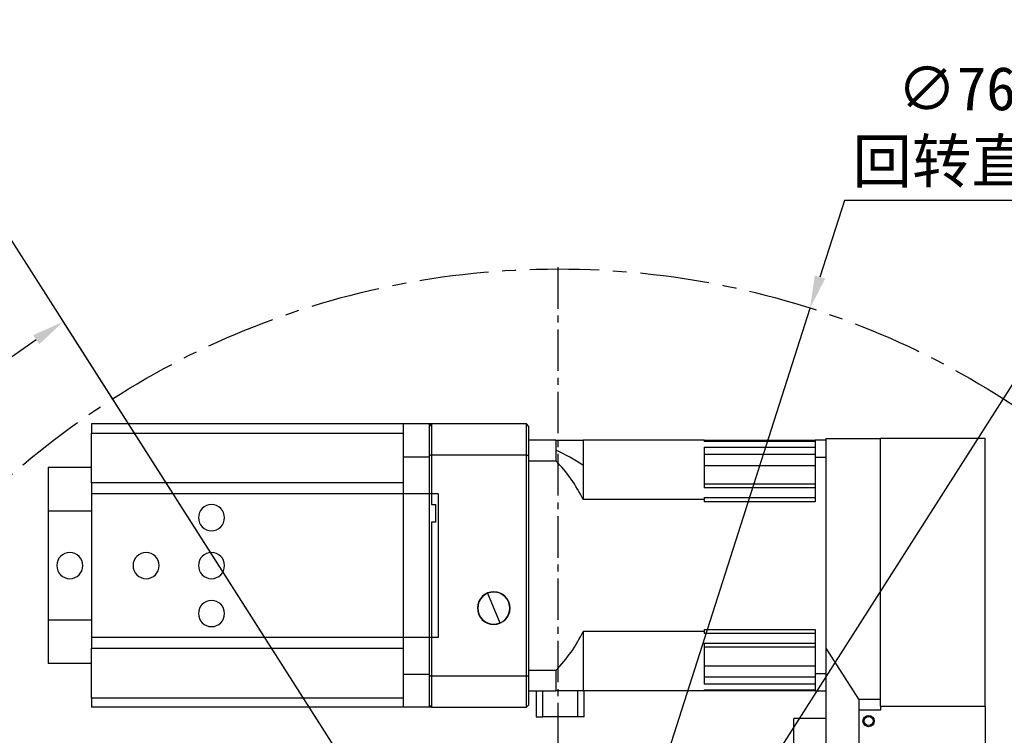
# Model space of a CAD drawing. Header units: millimetres. Extents: x 98673 to 101395, y 28002 to 29954.
# Tile 8 of 43: x 99190 to 99641, y 28842 to 29171. Entities that reach past the tile are written whole.
import ezdxf

# ---------------------------------------------------------------- set-up
doc = ezdxf.new("R2010")
doc.units = ezdxf.units.MM
doc.linetypes.add('CENTER', pattern=[50.8, 31.75, -6.35, 6.35, -6.35])
doc.linetypes.add('CENTER2', pattern=[28.575, 19.05, -3.175, 3.175, -3.175])
doc.layers.add('标注', color=3, linetype='Continuous', lineweight=25)
doc.layers.add('点划线', color=1, linetype='CENTER', lineweight=25)
doc.styles.get("Standard").update_dxf_attribs({"font": 'SimSun.ttf'})
doc.dimstyles.new('ISO-25', dxfattribs={"dimscale": 2.5, "dimtxt": 8, "dimasz": 6, "dimexe": 1, "dimexo": 0, "dimgap": 1.5, "dimtad": 1, "dimtoh": 1, "dimdsep": 46, "dimtxsty": 'Standard', "dimcen": 2.5, "dimclrd": 3, "dimclre": 3, "dimclrt": 3, "dimadec": 0, "dimazin": 0, "dimtfac": 1, "dimtmove": 0, "dimatfit": 3, "dimfxl": 0, "dimarcsym": 0})

# ---------------------------------------------------------------- blocks, each defined once
blk = doc.blocks.new('*U51')
at = {"layer": '点划线', "color": 0, "linetype": 'CENTER2', "lineweight": -3, "transparency": 16777216}
blk.add_line((0, 76), (0, 383.5), dxfattribs=at)
blk = doc.blocks.new('*D52')
at = {"layer": 'Defpoints', "color": 0, "lineweight": -3, "transparency": 16777216}
for p in [(99509.8, 28791.17), (99436.67, 28676.5), (99436.67, 28676.5), (99494.15, 28553.24), (99834.46, 28497.93)]:
    blk.add_point(p, dxfattribs=at)
at = {"layer": '标注', "color": 3, "lineweight": -2, "transparency": 16777216}
for p, q in [((99509.8, 28791.17), (99672.47, 29046.24)), ((99494.15, 28553.24), (99622, 28279.06))]:
    blk.add_line(p, q, dxfattribs=at)
blk.add_arc((99436.67, 28676.5), 436.03, 296.9712, 55.5009, dxfattribs=at)
at = {"layer": '标注', "color": 3, "lineweight": -3, "transparency": 16777216}
for points in [[(99682.25, 29033.76), (99685.02, 29037.93), (99671.13, 29044.13)], [(99635.52, 28285.65), (99633.33, 28290.15), (99620.95, 28281.33)]]:
    blk.add_solid(points, dxfattribs=at)
at = {"layer": '标注', "color": 3, "lineweight": -3, "transparency": 16777216, "insert": (99857.99, 28842.51), "char_height": 20, "width": 479.6581, "attachment_point": 5, "rotation": 291.5057}
blk.add_mtext('122°（电子限位）', dxfattribs=at)
blk = doc.blocks.new('*D53')
at = {"layer": 'Defpoints', "color": 0, "lineweight": -3, "transparency": 16777216}
for p in [(99509.8, 28791.17), (99436.67, 28676.5), (99436.67, 28676.5), (99472.71, 28545.36), (99868.95, 28420.86)]:
    blk.add_point(p, dxfattribs=at)
at = {"layer": '标注', "color": 3, "lineweight": -2, "transparency": 16777216}
for p, q in [((99509.8, 28791.17), (99708.06, 29102.04)), ((99472.71, 28545.36), (99570.4, 28189.83))]:
    blk.add_line(p, q, dxfattribs=at)
blk.add_arc((99436.67, 28676.5), 502.21, 287.0759, 55.7607, dxfattribs=at)
at = {"layer": '标注', "color": 3, "lineweight": -3, "transparency": 16777216}
for points in [[(99717.87, 29089.59), (99720.62, 29093.76), (99706.72, 29099.93)], [(99584.84, 28194.03), (99583.44, 28198.83), (99569.74, 28192.24)]]:
    blk.add_solid(points, dxfattribs=at)
at = {"layer": '标注', "color": 3, "lineweight": -3, "transparency": 16777216, "insert": (99918.38, 28870.38), "char_height": 20, "width": 519.0828, "attachment_point": 5, "rotation": 291.924}
blk.add_mtext('132°（机械限位）', dxfattribs=at)
blk = doc.blocks.new('*D54')
at = {"layer": 'Defpoints', "color": 0, "lineweight": -3, "transparency": 16777216}
for p in [(99363.54, 28791.17), (99436.67, 28676.5), (99436.67, 28676.5), (99400.64, 28545.36), (99017.33, 28428.51)]:
    blk.add_point(p, dxfattribs=at)
at = {"layer": '标注', "color": 3, "lineweight": -2, "transparency": 16777216}
for p, q in [((99363.54, 28791.17), (99173.36, 29089.37)), ((99400.64, 28545.36), (99306.93, 28204.32))]:
    blk.add_line(p, q, dxfattribs=at)
blk.add_arc((99436.67, 28676.5), 487.19, 124.2921, 252.8713, dxfattribs=at)
at = {"layer": '标注', "color": 3, "lineweight": -3, "transparency": 16777216}
for points in [[(99160.81, 29081.09), (99163.56, 29076.92), (99174.71, 29087.26)], [(99293.89, 28213.33), (99292.49, 28208.52), (99307.59, 28206.73)]]:
    blk.add_solid(points, dxfattribs=at)
at = {"layer": '标注', "color": 3, "lineweight": -3, "transparency": 16777216, "insert": (98957.61, 28833.82), "char_height": 20, "width": 499.0274, "attachment_point": 5, "rotation": 71.8201}
blk.add_mtext('132°（机械限位）', dxfattribs=at)
blk = doc.blocks.new('*D55')
at = {"layer": 'Defpoints', "color": 0, "lineweight": -3, "transparency": 16777216}
for p in [(99363.54, 28791.17), (99436.67, 28676.5), (99436.67, 28676.5), (99379.2, 28553.24), (99051.67, 28503.67)]:
    blk.add_point(p, dxfattribs=at)
at = {"layer": '标注', "color": 3, "lineweight": -2, "transparency": 16777216}
for p, q in [((99363.54, 28791.17), (99208.41, 29034.42)), ((99379.2, 28553.24), (99257.26, 28291.76))]:
    blk.add_line(p, q, dxfattribs=at)
blk.add_arc((99436.67, 28676.5), 422.02, 124.5646, 242.9634, dxfattribs=at)
at = {"layer": '标注', "color": 3, "lineweight": -3, "transparency": 16777216}
for points in [[(99195.87, 29026.11), (99198.63, 29021.94), (99209.75, 29032.31)], [(99245.94, 28302.85), (99243.74, 28298.36), (99258.32, 28294.03)]]:
    blk.add_solid(points, dxfattribs=at)
at = {"layer": '标注', "color": 3, "lineweight": -3, "transparency": 16777216, "insert": (99017.76, 28807.24), "char_height": 20, "width": 601.6642, "attachment_point": 5, "rotation": 72.6677}
blk.add_mtext('122°（电子限位）', dxfattribs=at)
blk = doc.blocks.new('*D60')
at = {"layer": 'Defpoints', "color": 0, "lineweight": -3, "transparency": 16777216}
for p in [(98917.49, 29700.53), (99283.17, 29700.53), (99146.67, 29315.53)]:
    blk.add_point(p, dxfattribs=at)
at = {"layer": '标注', "color": 3, "lineweight": -2, "transparency": 16777216}
for p, q in [((99283.17, 29700.53), (98914.99, 29700.53)), ((98917.49, 29330.53), (98917.49, 29685.53)), ((99146.67, 29315.53), (98914.99, 29315.53))]:
    blk.add_line(p, q, dxfattribs=at)
at = {"layer": '标注', "color": 3, "lineweight": -3, "transparency": 16777216}
for points in [[(98914.99, 29685.53), (98919.99, 29685.53), (98917.49, 29700.53)], [(98914.99, 29330.53), (98919.99, 29330.53), (98917.49, 29315.53)]]:
    blk.add_solid(points, dxfattribs=at)
at = {"layer": '标注', "color": 3, "lineweight": -3, "transparency": 16777216, "insert": (98900.39, 29508.03), "char_height": 20, "width": 892.5236, "attachment_point": 5, "rotation": 90}
blk.add_mtext('385（弹簧未压缩高度）', dxfattribs=at)
blk = doc.blocks.new('*D71')
at = {"layer": 'Defpoints', "color": 0, "lineweight": -3, "transparency": 16777216}
for p in [(99552.28, 29038.49), (99321.06, 28314.52)]:
    blk.add_point(p, dxfattribs=at)
at = {"layer": '标注', "color": 3, "lineweight": -2, "transparency": 16777216}
for p, q in [((99568.07, 29087.9), (99556.85, 29052.78)), ((99680.87, 29087.9), (99568.07, 29087.9)), ((99321.06, 28314.52), (99552.28, 29038.49)), ((99316.5, 28300.23), (99311.93, 28285.94))]:
    blk.add_line(p, q, dxfattribs=at)
at = {"layer": '标注', "color": 3, "lineweight": -3, "transparency": 16777216}
for points in [[(99554.47, 29053.54), (99559.23, 29052.02), (99552.28, 29038.49)], [(99314.12, 28300.99), (99318.88, 28299.47), (99321.06, 28314.52)]]:
    blk.add_solid(points, dxfattribs=at)
at = {"layer": '标注', "color": 3, "lineweight": -3, "transparency": 16777216, "insert": (99626.34, 29121.56), "char_height": 20, "width": 450.2726, "attachment_point": 5}
blk.add_mtext('∅760\\P回转直径', dxfattribs=at)

msp = doc.modelspace()

# ---------------------------------------------------------------- linework, layer by layer
at = {"color": 7, "linetype": 'Continuous', "lineweight": 25}
for p, q in [((99365.673, 28985.337), (99222.673, 28985.337)), ((99222.673, 28985.337), (99222.673, 28981.109)), ((99377.673, 28985.337), (99365.673, 28985.337)), ((99365.673, 28985.337), (99365.673, 28970.337)), ((99378.673, 28985.337), (99377.673, 28984.337)), ((99377.673, 28970.337), (99377.673, 28985.337)), ((99378.673, 28985.337), (99377.673, 28985.337)), ((99378.673, 28985.337), (99378.673, 28971.143)), ((99422.173, 28985.337), (99378.673, 28985.337)), ((99422.173, 28971.143), (99422.173, 28985.337)), ((99423.173, 28984.337), (99422.173, 28985.337)), ((99423.173, 28984.337), (99423.173, 28970.798)), ((99222.673, 28958.266), (99222.673, 28981.109)), ((99222.673, 28981.109), (99365.673, 28981.109)), ((99435.673, 28977.837), (99423.173, 28977.837)), ((99435.673, 28977.837), (99435.673, 28973.37)), ((99435.673, 28977.837), (99448.173, 28977.837)), ((99448.173, 28977.837), (99448.173, 28966.299)), ((99503.673, 28977.837), (99448.173, 28977.837)), ((99503.673, 28977.837), (99503.673, 28977.346)), ((99503.673, 28977.837), (99554.673, 28977.837)), ((99554.673, 28977.346), (99503.673, 28977.346)), ((99559.673, 28977.837), (99554.673, 28977.837)), ((99554.673, 28977.837), (99554.673, 28970.034)), ((99559.673, 28882.44), (99559.673, 28978.709)), ((99559.673, 28978.709), (99564.673, 28978.709)), ((99564.673, 28978.709), (99584.673, 28978.709)), ((99584.673, 28859.001), (99584.673, 28978.709)), ((99632.673, 28978.709), (99584.673, 28978.709)), ((99584.673, 28855.876), (99584.673, 28978.709)), ((99632.673, 28855.876), (99632.673, 28978.709)), ((99378.673, 28971.143), (99422.173, 28971.143)), ((99378.673, 28971.143), (99378.673, 28948.337)), ((99422.173, 28869.531), (99422.173, 28971.143)), ((99423.173, 28970.798), (99423.173, 28869.877)), ((99435.673, 28973.37), (99435.673, 28968.491)), ((99503.673, 28974.685), (99554.673, 28974.685)), ((99503.673, 28974.685), (99503.673, 28955.994)), ((99554.673, 28971.34), (99503.673, 28971.34)), ((99365.673, 28970.337), (99377.673, 28970.337)), ((99365.673, 28970.337), (99365.673, 28870.337)), ((99377.673, 28870.337), (99377.673, 28970.337)), ((99423.173, 28968.491), (99435.673, 28968.491)), ((99448.173, 28966.299), (99448.173, 28950.648)), ((99503.673, 28966.299), (99554.673, 28966.299)), ((99554.673, 28970.034), (99554.673, 28949.642)), ((99554.673, 28970.034), (99559.673, 28970.034)), ((99202.673, 28965.337), (99202.673, 28945.337)), ((99222.673, 28965.337), (99202.673, 28965.337)), ((99222.673, 28958.266), (99222.673, 28953.326)), ((99365.673, 28958.266), (99222.673, 28958.266)), ((99503.673, 28957.799), (99554.673, 28957.799)), ((99381.673, 28953.326), (99222.673, 28953.326)), ((99222.673, 28953.326), (99222.673, 28887.349)), ((99381.673, 28953.326), (99381.673, 28887.349)), ((99554.673, 28955.994), (99503.673, 28955.994)), ((99378.673, 28948.337), (99380.673, 28948.337)), ((99380.673, 28940.337), (99380.673, 28948.337)), ((99503.673, 28950.648), (99448.173, 28950.648)), ((99503.673, 28951.563), (99554.673, 28951.563)), ((99503.673, 28951.563), (99503.673, 28950.648)), ((99503.673, 28950.648), (99503.673, 28949.642)), ((99554.673, 28949.642), (99503.673, 28949.642)), ((99222.673, 28945.337), (99202.673, 28945.337)), ((99202.673, 28945.337), (99202.673, 28895.337)), ((99378.673, 28940.337), (99378.673, 28869.531)), ((99380.673, 28940.337), (99378.673, 28940.337)), ((99404.366, 28907.632), (99404.309, 28907.769)), ((99404.366, 28907.632), (99409.98, 28894.043)), ((99222.673, 28895.337), (99202.673, 28895.337)), ((99202.673, 28895.337), (99202.673, 28875.337)), ((99409.98, 28894.043), (99410.037, 28893.906)), ((99503.673, 28890.027), (99448.173, 28890.027)), ((99448.173, 28890.027), (99448.173, 28862.837)), ((99503.673, 28891.033), (99554.673, 28891.033)), ((99503.673, 28891.033), (99503.673, 28890.027)), ((99503.673, 28890.027), (99503.673, 28889.111)), ((99554.673, 28891.033), (99554.673, 28870.641)), ((99381.673, 28887.349), (99222.673, 28887.349)), ((99222.673, 28887.349), (99222.673, 28882.409)), ((99554.673, 28889.111), (99503.673, 28889.111)), ((99222.673, 28859.566), (99222.673, 28882.409)), ((99222.673, 28882.409), (99365.673, 28882.409)), ((99503.673, 28884.681), (99554.673, 28884.681)), ((99503.673, 28884.681), (99503.673, 28865.99)), ((99554.673, 28882.876), (99503.673, 28882.876)), ((99574.673, 28859.001), (99559.673, 28882.44)), ((99559.673, 28779.329), (99559.673, 28882.44)), ((99222.673, 28875.337), (99202.673, 28875.337)), ((99435.673, 28872.184), (99423.173, 28872.184)), ((99435.673, 28872.184), (99435.673, 28862.837)), ((99503.673, 28874.376), (99554.673, 28874.376)), ((99377.673, 28870.337), (99365.673, 28870.337)), ((99365.673, 28870.337), (99365.673, 28855.337)), ((99377.673, 28855.337), (99377.673, 28870.337)), ((99422.173, 28869.531), (99378.673, 28869.531)), ((99378.673, 28869.531), (99378.673, 28855.337)), ((99422.173, 28855.337), (99422.173, 28869.531)), ((99423.173, 28869.877), (99423.173, 28856.337)), ((99503.673, 28869.335), (99554.673, 28869.335)), ((99559.673, 28870.641), (99554.673, 28870.641)), ((99554.673, 28870.641), (99554.673, 28862.837)), ((99423.173, 28862.837), (99435.673, 28862.837)), ((99426.673, 28862.837), (99426.673, 28850.909)), ((99429.673, 28850.909), (99429.673, 28862.837)), ((99448.173, 28862.837), (99435.673, 28862.837)), ((99445.673, 28862.837), (99445.673, 28850.909)), ((99503.673, 28862.837), (99448.173, 28862.837)), ((99448.673, 28850.909), (99448.673, 28862.837)), ((99554.673, 28865.99), (99503.673, 28865.99)), ((99503.673, 28863.329), (99554.673, 28863.329)), ((99503.673, 28863.329), (99503.673, 28862.837)), ((99554.673, 28862.837), (99503.673, 28862.837)), ((99554.673, 28862.837), (99559.673, 28862.837)), ((99222.673, 28859.566), (99222.673, 28855.337)), ((99365.673, 28859.566), (99222.673, 28859.566)), ((99574.673, 28859.001), (99584.673, 28859.001)), ((99574.673, 28859.001), (99574.673, 28854.001)), ((99365.673, 28855.337), (99222.673, 28855.337)), ((99377.673, 28855.337), (99365.673, 28855.337)), ((99378.673, 28855.337), (99377.673, 28856.337)), ((99378.673, 28855.337), (99377.673, 28855.337)), ((99378.673, 28855.337), (99422.173, 28855.337)), ((99422.173, 28855.337), (99423.173, 28856.337)), ((99584.673, 28854.001), (99574.673, 28854.001)), ((99574.673, 28854.001), (99574.673, 28758.9)), ((99584.673, 28855.876), (99584.673, 28854.001)), ((99584.673, 28855.876), (99632.673, 28855.876)), ((99632.673, 28855.876), (99632.673, 28594.001)), ((99426.673, 28850.909), (99429.673, 28850.909)), ((99445.673, 28850.909), (99429.673, 28850.909)), ((99448.673, 28850.909), (99445.673, 28850.909)), ((99544.873, 28812.129), (99544.873, 28850.129)), ((99559.673, 28850.129), (99544.873, 28850.129))]:
    msp.add_line(p, q, dxfattribs=at)
at = {"color": 7, "linetype": 'Continuous', "lineweight": 25, "flags": 128}
for points in [[(99378.673, 28971.143), (99378.548, 28971.1), (99378.423, 28971.057), (99378.298, 28971.014), (99378.173, 28970.971), (99378.048, 28970.928), (99377.923, 28970.884), (99377.798, 28970.841), (99377.673, 28970.798)], [(99422.173, 28971.143), (99422.298, 28971.1), (99422.423, 28971.057), (99422.548, 28971.014), (99422.673, 28970.971), (99422.798, 28970.928), (99422.923, 28970.884), (99423.048, 28970.841), (99423.173, 28970.798)], [(99378.673, 28869.531), (99378.548, 28869.575), (99378.423, 28869.618), (99378.298, 28869.661), (99378.173, 28869.704), (99378.048, 28869.747), (99377.923, 28869.79), (99377.798, 28869.834), (99377.673, 28869.877)], [(99422.173, 28869.531), (99422.298, 28869.575), (99422.423, 28869.618), (99422.548, 28869.661), (99422.673, 28869.704), (99422.798, 28869.747), (99422.923, 28869.79), (99423.048, 28869.834), (99423.173, 28869.877)]]:
    msp.add_lwpolyline(points, dxfattribs=at)
at = {"color": 7, "linetype": 'Continuous', "lineweight": 25}
for radius in [2.6, 2.1]:
    msp.add_circle((99579.173, 28849.001), radius, dxfattribs=at)
for centre, radius, start, end in [((99396.84, 28890.138), 91.846, 56.01993, 64.98815), ((99385.923, 28920.337), 69.237, 25.96265, 44.06607), ((99277.673, 28942.337), 6, 0, 180), ((99277.673, 28942.337), 6, 180, 0), ((99212.673, 28920.337), 6, 0, 180), ((99247.673, 28920.337), 6, 0, 180), ((99277.673, 28920.337), 6, 0, 180), ((99212.673, 28920.337), 6, 180, 0), ((99247.673, 28920.337), 6, 180, 0), ((99277.673, 28920.337), 6, 180, 0), ((99407.173, 28900.837), 7.5, 112.44828, 292.44828), ((99407.173, 28900.837), 7.351, 112.44828, 292.44828), ((99407.173, 28900.837), 7.5, 292.44828, 112.44828), ((99407.173, 28900.837), 7.351, 292.44828, 112.44828), ((99277.673, 28898.337), 6, 0, 180), ((99277.673, 28898.337), 6, 180, 0), ((99385.923, 28920.337), 69.237, 315.93393, 334.03735)]:
    msp.add_arc(centre, radius, start, end, dxfattribs=at)
at = {"layer": '点划线', "lineweight": -3}
msp.add_circle((99436.673, 28676.501), 380, dxfattribs=at)

# ---------------------------------------------------------------- block references
at = {"layer": '点划线', "linetype": 'CENTER2', "lineweight": -3}
msp.add_blockref('*U51', (99436.673, 28676.501), dxfattribs=at)

# ---------------------------------------------------------------- dimensions: what is measured, and where the dimension line sits
at = {"layer": '标注', "lineweight": -3}
dim = msp.add_linear_dim(base=(98917.493, 29700.525), p1=(99146.673, 29315.525), p2=(99283.173, 29700.525), angle=90, text='<>（弹簧未压缩高度）', dimstyle='ISO-25', dxfattribs=at)
dim.commit()
dim.dimension.update_dxf_attribs({"geometry": '*D60', "text_midpoint": (98917.493, 29508.025), "dimtype": 160})
dim = msp.add_diameter_dim_2p(p1=(99321.061, 28314.515), p2=(99552.284, 29038.488), text='<>\\P回转直径', dimstyle='ISO-25', dxfattribs=at)
dim.commit()
dim.dimension.update_dxf_attribs({"geometry": '*D71', "text_midpoint": (99626.341, 29087.901), "dimtype": 163})
for base, line1, line2, text, picture, middle in [((99868.948, 28420.858), ((99436.673, 28676.501), (99472.707, 28545.362)), ((99436.673, 28676.501), (99509.801, 28791.167)), '<>（机械限位）', '*D53', (99902.563, 28864.015)), ((99051.672, 28503.669), ((99363.544, 28791.167), (99436.673, 28676.501)), ((99436.673, 28676.501), (99379.197, 28553.244)), '<>（电子限位）', '*D55', (99033.82, 28802.225)), ((99017.331, 28428.507), ((99400.638, 28545.362), (99436.673, 28676.501)), ((99363.544, 28791.167), (99436.673, 28676.501)), '<>（机械限位）', '*D54', (98973.807, 28828.504)), ((99834.456, 28497.931), ((99494.149, 28553.244), (99436.673, 28676.501)), ((99436.673, 28676.501), (99509.801, 28791.167)), '<>（电子限位）', '*D52', (99842.343, 28836.346))]:
    dim = msp.add_angular_dim_2l(base=base, line1=line1, line2=line2, text=text, dimstyle='ISO-25', dxfattribs=at)
    dim.commit()
    dim.dimension.update_dxf_attribs({"geometry": picture, "text_midpoint": middle, "dimtype": 162})

doc.saveas('drawing.dxf')
